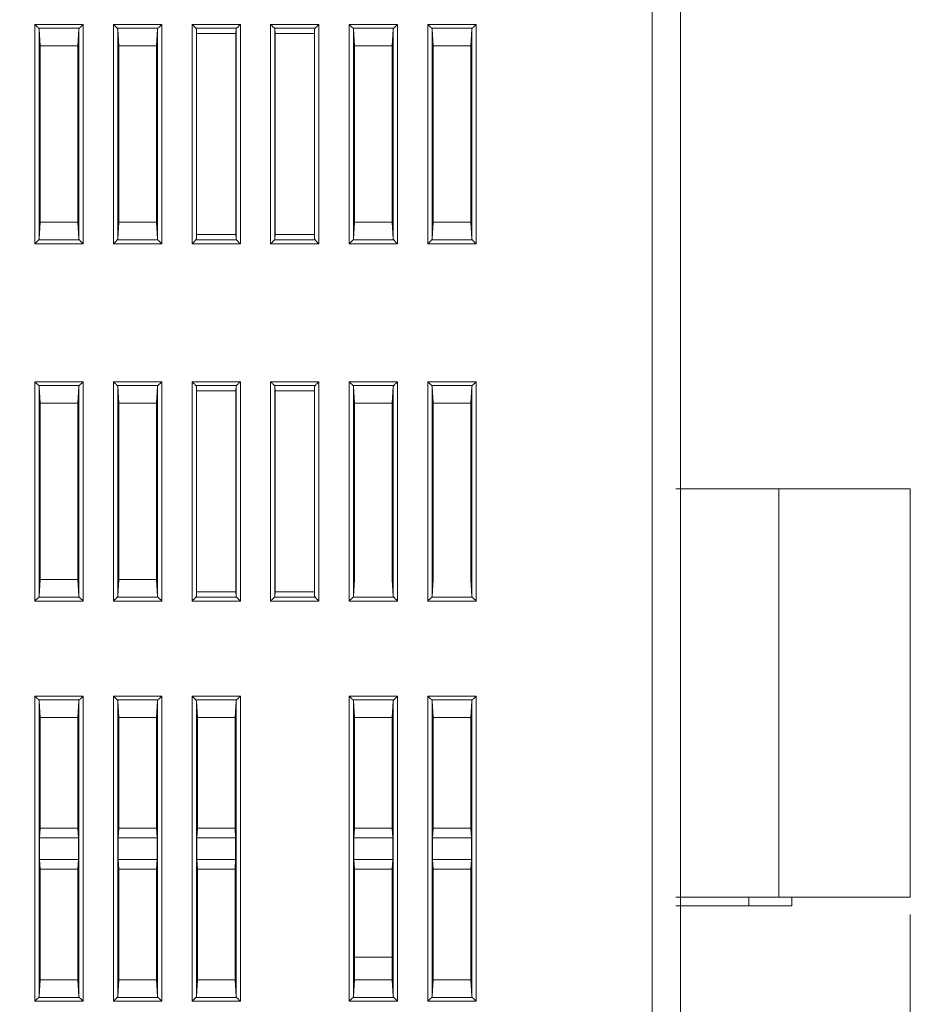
# Model space of a CAD drawing. Header units: millimetres. Extents: x 0 to 420, y 0 to 297.
# Tile 12 of 23: x 210 to 272, y 101 to 170. Entities that reach past the tile are written whole.
import ezdxf

# ---------------------------------------------------------------- set-up
doc = ezdxf.new("R2010")
doc.units = ezdxf.units.MM
doc.layers.get('0').update_dxf_attribs({"linetype": 'CONTINUOUS', "lineweight": 13})
doc.layers.get('Defpoints').update_dxf_attribs({"linetype": 'CONTINUOUS', "lineweight": 13})
doc.layers.add('Line', color=3, linetype='CONTINUOUS', lineweight=25)
doc.styles.get("Standard").update_dxf_attribs({"font": 'romans.shx'})
doc.dimstyles.new('yutana', dxfattribs={"dimtxt": 3.5, "dimasz": 3, "dimexe": 1, "dimexo": 0.6, "dimgap": 1.5, "dimtad": 1, "dimdec": 1, "dimzin": 0, "dimdsep": 46, "dimtxsty": 'Standard', "dimcen": 0, "dimadec": 0, "dimazin": 0, "dimtp": 0.01, "dimtm": 0.01, "dimtfac": 1, "dimtdec": 1, "dimtmove": 0, "dimatfit": 3, "dimfxl": 1, "dimtolj": 1, "dimtzin": 0, "dimlwd": 0, "dimlwe": 0, "dimarcsym": 0})

# ---------------------------------------------------------------- blocks, each defined once
blk = doc.blocks.new('*D9')
at = {"layer": 'Defpoints', "color": 0, "linetype": 'Continuous', "ltscale": 5}
for p in [(272.488, 108.454), (153.188, 101.497), (272.488, 68.194)]:
    blk.add_point(p, dxfattribs=at)
at = {"layer": 'Line', "color": 0, "linetype": 'Continuous', "lineweight": 0, "ltscale": 5}
for p, q in [((272.488, 107.254), (272.488, 66.194)), ((153.188, 100.297), (153.188, 66.194)), ((159.188, 68.194), (266.488, 68.194))]:
    blk.add_line(p, q, dxfattribs=at)
at = {"layer": 'Line', "color": 0, "linetype": 'Continuous', "ltscale": 5}
for points in [[(159.188, 69.194), (159.188, 67.194), (153.188, 68.194)], [(266.488, 69.194), (266.488, 67.194), (272.488, 68.194)]]:
    blk.add_solid(points, dxfattribs=at)
at = {"layer": 'Line', "color": 0, "linetype": 'Continuous', "lineweight": 0, "ltscale": 5, "insert": (212.838, 73.694), "char_height": 5, "attachment_point": 5}
blk.add_mtext('\\A1;119.3', dxfattribs=at)

msp = doc.modelspace()

# ---------------------------------------------------------------- linework, layer by layer
for p, q in [((272.488, 137.029), (256.088, 137.029)), ((263.288, 108.454), (263.288, 137.029)), ((272.488, 108.454), (272.488, 137.029)), ((272.488, 108.454), (256.088, 108.454)), ((261.188, 108.454), (261.188, 107.854)), ((264.188, 108.454), (264.188, 107.854)), ((256.088, 107.854), (264.188, 107.854))]:
    msp.add_line(p, q)
at = {"layer": 'Line', "color": 7, "linetype": 'Continuous', "lineweight": 0}
for p, q in [((256.418, 92.591), (256.418, 206.105)), ((254.418, 93.976), (254.418, 204.726)), ((211.229, 154.181), (211.229, 169.527)), ((211.229, 169.527), (214.608, 169.527)), ((214.608, 169.527), (214.608, 154.181)), ((216.729, 154.181), (216.729, 169.527)), ((216.729, 169.527), (220.108, 169.527)), ((220.108, 169.527), (220.108, 154.181)), ((222.229, 154.181), (222.229, 169.527)), ((222.229, 169.527), (225.608, 169.527)), ((225.608, 169.527), (225.608, 154.181)), ((227.729, 154.181), (227.729, 169.527)), ((227.729, 169.527), (231.108, 169.527)), ((231.108, 169.527), (231.108, 154.181)), ((233.229, 154.181), (233.229, 169.527)), ((233.229, 169.527), (236.608, 169.527)), ((236.608, 169.527), (236.608, 154.181)), ((238.729, 154.181), (238.729, 169.527)), ((238.729, 169.527), (242.108, 169.527)), ((242.108, 169.527), (242.108, 154.181)), ((211.489, 169.268), (214.348, 169.268)), ((211.529, 169.187), (211.599, 168.026)), ((211.529, 154.521), (211.529, 169.187)), ((214.308, 169.187), (214.238, 168.026)), ((214.308, 169.187), (214.308, 154.521)), ((216.989, 169.268), (219.848, 169.268)), ((217.029, 169.187), (217.099, 168.026)), ((217.029, 154.521), (217.029, 169.187)), ((219.808, 169.187), (219.738, 168.026)), ((219.808, 169.187), (219.808, 154.521)), ((222.489, 169.268), (225.348, 169.268)), ((222.529, 169.187), (222.546, 168.892)), ((222.529, 154.521), (222.529, 169.187)), ((222.546, 154.816), (222.546, 168.892)), ((222.546, 168.892), (225.29, 168.892)), ((225.308, 169.187), (225.29, 168.892)), ((225.29, 168.892), (225.29, 154.816)), ((225.308, 169.187), (225.308, 154.521)), ((227.989, 169.268), (230.848, 169.268)), ((228.029, 169.187), (228.046, 168.892)), ((228.029, 154.521), (228.029, 169.187)), ((228.046, 154.816), (228.046, 168.892)), ((230.79, 168.892), (228.046, 168.892)), ((230.808, 169.187), (230.79, 168.892)), ((230.79, 168.892), (230.79, 154.816)), ((230.808, 169.187), (230.808, 154.521)), ((233.489, 169.268), (236.348, 169.268)), ((233.529, 169.187), (233.599, 168.026)), ((233.529, 154.521), (233.529, 169.187)), ((236.308, 169.187), (236.238, 168.026)), ((236.308, 169.187), (236.308, 154.521)), ((238.989, 169.268), (241.848, 169.268)), ((239.029, 169.187), (239.099, 168.026)), ((239.029, 154.521), (239.029, 169.187)), ((241.808, 169.187), (241.738, 168.026)), ((241.808, 169.187), (241.808, 154.521)), ((211.599, 168.026), (211.599, 155.682)), ((214.238, 168.026), (211.599, 168.026)), ((214.238, 155.682), (214.238, 168.026)), ((217.099, 168.026), (217.099, 155.682)), ((219.738, 168.026), (217.099, 168.026)), ((219.738, 155.682), (219.738, 168.026)), ((233.599, 168.026), (233.599, 155.682)), ((236.238, 168.026), (233.599, 168.026)), ((236.238, 155.682), (236.238, 168.026)), ((239.099, 168.026), (239.099, 155.682)), ((241.738, 168.026), (239.099, 168.026)), ((241.738, 155.682), (241.738, 168.026)), ((211.529, 154.521), (211.599, 155.682)), ((211.599, 155.682), (214.238, 155.682)), ((214.308, 154.521), (214.238, 155.682)), ((217.029, 154.521), (217.099, 155.682)), ((217.099, 155.682), (219.738, 155.682)), ((219.808, 154.521), (219.738, 155.682)), ((233.529, 154.521), (233.599, 155.682)), ((233.599, 155.682), (236.238, 155.682)), ((236.308, 154.521), (236.238, 155.682)), ((239.029, 154.521), (239.099, 155.682)), ((239.099, 155.682), (241.738, 155.682)), ((241.808, 154.521), (241.738, 155.682)), ((214.348, 154.441), (211.489, 154.441)), ((219.848, 154.441), (216.989, 154.441)), ((225.348, 154.441), (222.489, 154.441)), ((222.529, 154.521), (222.546, 154.816)), ((222.546, 154.816), (225.29, 154.816)), ((225.308, 154.521), (225.29, 154.816)), ((230.848, 154.441), (227.989, 154.441)), ((228.029, 154.521), (228.046, 154.816)), ((230.79, 154.816), (228.046, 154.816)), ((230.808, 154.521), (230.79, 154.816)), ((236.348, 154.441), (233.489, 154.441)), ((241.848, 154.441), (238.989, 154.441)), ((214.608, 154.181), (211.229, 154.181)), ((220.108, 154.181), (216.729, 154.181)), ((225.608, 154.181), (222.229, 154.181)), ((231.108, 154.181), (227.729, 154.181)), ((236.608, 154.181), (233.229, 154.181)), ((242.108, 154.181), (238.729, 154.181)), ((211.229, 144.527), (214.608, 144.527)), ((211.229, 129.181), (211.229, 144.527)), ((211.489, 144.268), (214.348, 144.268)), ((211.529, 144.187), (211.599, 143.026)), ((211.529, 129.521), (211.529, 144.187)), ((214.308, 144.187), (214.238, 143.026)), ((214.308, 144.187), (214.308, 129.521)), ((214.608, 144.527), (214.608, 129.181)), ((216.729, 129.181), (216.729, 144.527)), ((216.729, 144.527), (220.108, 144.527)), ((216.989, 144.268), (219.848, 144.268)), ((217.029, 144.187), (217.099, 143.026)), ((217.029, 129.521), (217.029, 144.187)), ((219.808, 144.187), (219.738, 143.026)), ((219.808, 144.187), (219.808, 129.521)), ((220.108, 144.527), (220.108, 129.181)), ((222.229, 129.181), (222.229, 144.527)), ((222.229, 144.527), (225.608, 144.527)), ((222.489, 144.268), (225.348, 144.268)), ((222.529, 144.187), (222.546, 143.892)), ((222.529, 129.521), (222.529, 144.187)), ((225.308, 144.187), (225.29, 143.892)), ((225.308, 144.187), (225.308, 129.521)), ((225.608, 144.527), (225.608, 129.181)), ((227.729, 129.181), (227.729, 144.527)), ((227.729, 144.527), (231.108, 144.527)), ((227.989, 144.268), (230.848, 144.268)), ((228.029, 144.187), (228.046, 143.892)), ((228.029, 129.521), (228.029, 144.187)), ((230.808, 144.187), (230.79, 143.892)), ((230.808, 144.187), (230.808, 129.521)), ((231.108, 144.527), (231.108, 129.181)), ((233.229, 129.181), (233.229, 144.527)), ((233.229, 144.527), (236.608, 144.527)), ((233.489, 144.268), (236.348, 144.268)), ((233.529, 144.187), (233.599, 143.026)), ((233.529, 129.521), (233.529, 144.187)), ((236.308, 144.187), (236.238, 143.026)), ((236.308, 144.187), (236.308, 129.521)), ((236.608, 144.527), (236.608, 129.181)), ((238.729, 129.181), (238.729, 144.527)), ((238.729, 144.527), (242.108, 144.527)), ((238.989, 144.268), (241.848, 144.268)), ((239.029, 144.187), (239.099, 143.026)), ((239.029, 129.521), (239.029, 144.187)), ((241.808, 144.187), (241.738, 143.026)), ((241.808, 144.187), (241.808, 129.521)), ((242.108, 144.527), (242.108, 129.181)), ((222.546, 143.892), (222.546, 129.816)), ((222.546, 143.892), (225.29, 143.892)), ((225.29, 129.816), (225.29, 143.892)), ((228.046, 143.892), (228.046, 129.816)), ((230.79, 143.892), (228.046, 143.892)), ((230.79, 129.816), (230.79, 143.892)), ((214.238, 143.026), (211.599, 143.026)), ((211.599, 143.026), (211.599, 130.682)), ((214.238, 130.682), (214.238, 143.026)), ((219.738, 143.026), (217.099, 143.026)), ((217.099, 143.026), (217.099, 130.682)), ((219.738, 130.682), (219.738, 143.026)), ((233.599, 143.026), (233.599, 130.682)), ((236.238, 143.026), (233.599, 143.026)), ((236.238, 130.682), (236.238, 143.026)), ((239.099, 143.026), (239.099, 130.682)), ((241.738, 143.026), (239.099, 143.026)), ((241.738, 130.682), (241.738, 143.026)), ((211.529, 129.521), (211.599, 130.682)), ((211.599, 130.682), (214.238, 130.682)), ((214.308, 129.521), (214.238, 130.682)), ((217.029, 129.521), (217.099, 130.682)), ((217.099, 130.682), (219.738, 130.682)), ((219.808, 129.521), (219.738, 130.682)), ((233.529, 129.521), (233.599, 130.682)), ((236.308, 129.521), (236.238, 130.682)), ((239.029, 129.521), (239.099, 130.682)), ((241.808, 129.521), (241.738, 130.682)), ((222.529, 129.521), (222.546, 129.816)), ((222.546, 129.816), (225.29, 129.816)), ((225.308, 129.521), (225.29, 129.816)), ((228.029, 129.521), (228.046, 129.816)), ((230.79, 129.816), (228.046, 129.816)), ((230.808, 129.521), (230.79, 129.816)), ((214.608, 129.181), (211.229, 129.181)), ((214.348, 129.441), (211.489, 129.441)), ((220.108, 129.181), (216.729, 129.181)), ((219.848, 129.441), (216.989, 129.441)), ((225.608, 129.181), (222.229, 129.181)), ((225.348, 129.441), (222.489, 129.441)), ((231.108, 129.181), (227.729, 129.181)), ((230.848, 129.441), (227.989, 129.441)), ((236.608, 129.181), (233.229, 129.181)), ((236.348, 129.441), (233.489, 129.441)), ((242.108, 129.181), (238.729, 129.181)), ((241.848, 129.441), (238.989, 129.441)), ((211.229, 122.527), (214.608, 122.527)), ((211.229, 101.181), (211.229, 122.527)), ((211.489, 122.268), (214.348, 122.268)), ((211.529, 122.187), (211.599, 121.026)), ((211.529, 101.521), (211.529, 122.187)), ((214.308, 122.187), (214.238, 121.026)), ((214.308, 122.187), (214.308, 101.521)), ((214.608, 122.527), (214.608, 101.181)), ((216.729, 122.527), (220.108, 122.527)), ((216.729, 101.181), (216.729, 122.527)), ((216.989, 122.268), (219.848, 122.268)), ((217.029, 122.187), (217.099, 121.026)), ((217.029, 101.521), (217.029, 122.187)), ((219.808, 122.187), (219.738, 121.026)), ((219.808, 122.187), (219.808, 101.521)), ((220.108, 122.527), (220.108, 101.181)), ((222.229, 122.527), (225.608, 122.527)), ((222.229, 101.181), (222.229, 122.527)), ((222.489, 122.268), (225.348, 122.268)), ((222.529, 122.187), (222.599, 121.026)), ((222.529, 101.521), (222.529, 122.187)), ((225.308, 122.187), (225.238, 121.026)), ((225.308, 122.187), (225.308, 101.521)), ((225.608, 122.527), (225.608, 101.181)), ((233.229, 122.527), (236.608, 122.527)), ((233.229, 101.181), (233.229, 122.527)), ((233.489, 122.268), (236.348, 122.268)), ((233.529, 122.187), (233.599, 121.026)), ((233.529, 101.521), (233.529, 122.187)), ((236.308, 122.187), (236.238, 121.026)), ((236.308, 122.187), (236.308, 101.521)), ((236.608, 122.527), (236.608, 101.181)), ((238.729, 101.181), (238.729, 122.527)), ((238.729, 122.527), (242.108, 122.527)), ((238.989, 122.268), (241.848, 122.268)), ((239.029, 101.521), (239.029, 122.187)), ((239.029, 122.187), (239.099, 121.026)), ((241.808, 122.187), (241.738, 121.026)), ((241.808, 122.187), (241.808, 101.521)), ((242.108, 122.527), (242.108, 101.181)), ((214.238, 121.026), (211.599, 121.026)), ((211.599, 113.297), (211.599, 121.026)), ((214.238, 113.297), (214.238, 121.026)), ((219.738, 121.026), (217.099, 121.026)), ((217.099, 113.297), (217.099, 121.026)), ((219.738, 113.297), (219.738, 121.026)), ((225.238, 121.026), (222.599, 121.026)), ((222.599, 113.297), (222.599, 121.026)), ((225.238, 113.297), (225.238, 121.026)), ((236.238, 121.026), (233.599, 121.026)), ((233.599, 113.297), (233.599, 121.026)), ((236.238, 113.297), (236.238, 121.026)), ((241.738, 121.026), (239.099, 121.026)), ((239.099, 113.297), (239.099, 121.026)), ((241.738, 113.297), (241.738, 121.026)), ((211.557, 112.604), (211.599, 113.297)), ((211.599, 113.297), (214.238, 113.297)), ((214.28, 112.604), (214.238, 113.297)), ((217.057, 112.604), (217.099, 113.297)), ((217.099, 113.297), (219.738, 113.297)), ((219.78, 112.604), (219.738, 113.297)), ((222.557, 112.604), (222.599, 113.297)), ((222.599, 113.297), (225.238, 113.297)), ((225.28, 112.604), (225.238, 113.297)), ((233.557, 112.604), (233.599, 113.297)), ((233.599, 113.297), (236.238, 113.297)), ((236.28, 112.604), (236.238, 113.297)), ((239.057, 112.604), (239.099, 113.297)), ((239.099, 113.297), (241.738, 113.297)), ((241.78, 112.604), (241.738, 113.297)), ((214.28, 112.604), (211.557, 112.604)), ((211.557, 111.104), (211.557, 112.604)), ((214.28, 111.104), (214.28, 112.604)), ((219.78, 112.604), (217.057, 112.604)), ((217.057, 111.104), (217.057, 112.604)), ((219.78, 111.104), (219.78, 112.604)), ((225.28, 112.604), (222.557, 112.604)), ((222.557, 111.104), (222.557, 112.604)), ((225.28, 111.104), (225.28, 112.604)), ((236.28, 112.604), (233.557, 112.604)), ((233.557, 111.104), (233.557, 112.604)), ((236.28, 111.104), (236.28, 112.604)), ((241.78, 112.604), (239.057, 112.604)), ((239.057, 111.104), (239.057, 112.604)), ((241.78, 111.104), (241.78, 112.604)), ((214.28, 111.104), (211.557, 111.104)), ((211.557, 111.104), (211.599, 110.411)), ((214.28, 111.104), (214.238, 110.411)), ((219.78, 111.104), (217.057, 111.104)), ((217.057, 111.104), (217.099, 110.411)), ((219.78, 111.104), (219.738, 110.411)), ((225.28, 111.104), (222.557, 111.104)), ((222.557, 111.104), (222.599, 110.411)), ((225.28, 111.104), (225.238, 110.411)), ((236.28, 111.104), (233.557, 111.104)), ((233.557, 111.104), (233.599, 110.411)), ((236.28, 111.104), (236.238, 110.411)), ((241.78, 111.104), (239.057, 111.104)), ((239.057, 111.104), (239.099, 110.411)), ((241.78, 111.104), (241.738, 110.411)), ((214.238, 110.411), (211.599, 110.411)), ((211.599, 102.682), (211.599, 110.411)), ((214.238, 102.682), (214.238, 110.411)), ((219.738, 110.411), (217.099, 110.411)), ((217.099, 102.682), (217.099, 110.411)), ((219.738, 102.682), (219.738, 110.411)), ((225.238, 110.411), (222.599, 110.411)), ((222.599, 102.682), (222.599, 110.411)), ((225.238, 102.682), (225.238, 110.411)), ((236.238, 110.411), (233.599, 110.411)), ((233.599, 102.682), (233.599, 110.411)), ((236.238, 102.682), (236.238, 110.411)), ((241.738, 110.411), (239.099, 110.411)), ((239.099, 102.682), (239.099, 110.411)), ((241.738, 102.682), (241.738, 110.411)), ((233.599, 104.254), (236.238, 104.254)), ((211.529, 101.521), (211.599, 102.682)), ((211.599, 102.682), (214.238, 102.682)), ((214.308, 101.521), (214.238, 102.682)), ((217.029, 101.521), (217.099, 102.682)), ((217.099, 102.682), (219.738, 102.682)), ((219.808, 101.521), (219.738, 102.682)), ((222.529, 101.521), (222.599, 102.682)), ((222.599, 102.682), (225.238, 102.682)), ((225.308, 101.521), (225.238, 102.682)), ((233.529, 101.521), (233.599, 102.682)), ((233.599, 102.682), (236.238, 102.682)), ((236.308, 101.521), (236.238, 102.682)), ((239.029, 101.521), (239.099, 102.682)), ((239.099, 102.682), (241.738, 102.682)), ((241.808, 101.521), (241.738, 102.682)), ((214.348, 101.441), (211.489, 101.441)), ((219.848, 101.441), (216.989, 101.441)), ((225.348, 101.441), (222.489, 101.441)), ((236.348, 101.441), (233.489, 101.441)), ((241.848, 101.441), (238.989, 101.441)), ((214.608, 101.181), (211.229, 101.181)), ((220.108, 101.181), (216.729, 101.181)), ((225.608, 101.181), (222.229, 101.181)), ((236.608, 101.181), (233.229, 101.181)), ((242.108, 101.181), (238.729, 101.181))]:
    msp.add_line(p, q, dxfattribs=at)
for points, knots in [([(211.489, 169.268), (211.464, 169.292), (211.409, 169.347), (211.322, 169.434), (211.261, 169.496), (211.229, 169.527)], [0, 0, 0, 0, 0.1055032, 0.2325408, 0.3674235, 0.3674235, 0.3674235, 0.3674235]), ([(214.348, 169.268), (214.373, 169.292), (214.428, 169.347), (214.515, 169.434), (214.576, 169.496), (214.608, 169.527)], [0, 0, 0, 0, 0.1055032, 0.2325408, 0.3674235, 0.3674235, 0.3674235, 0.3674235]), ([(216.989, 169.268), (216.964, 169.292), (216.909, 169.347), (216.822, 169.434), (216.761, 169.496), (216.729, 169.527)], [0, 0, 0, 0, 0.1055032, 0.2325408, 0.3674235, 0.3674235, 0.3674235, 0.3674235]), ([(219.848, 169.268), (219.873, 169.292), (219.928, 169.347), (220.015, 169.434), (220.076, 169.496), (220.108, 169.527)], [0, 0, 0, 0, 0.1055032, 0.2325408, 0.3674235, 0.3674235, 0.3674235, 0.3674235]), ([(222.489, 169.268), (222.464, 169.292), (222.409, 169.347), (222.322, 169.434), (222.261, 169.496), (222.229, 169.527)], [0, 0, 0, 0, 0.1055032, 0.2325408, 0.3674235, 0.3674235, 0.3674235, 0.3674235]), ([(225.348, 169.268), (225.373, 169.292), (225.428, 169.347), (225.515, 169.434), (225.576, 169.496), (225.608, 169.527)], [0, 0, 0, 0, 0.1055032, 0.2325408, 0.3674235, 0.3674235, 0.3674235, 0.3674235]), ([(227.989, 169.268), (227.964, 169.292), (227.909, 169.347), (227.822, 169.434), (227.761, 169.496), (227.729, 169.527)], [0, 0, 0, 0, 0.1055032, 0.2325408, 0.3674235, 0.3674235, 0.3674235, 0.3674235]), ([(230.848, 169.268), (230.873, 169.292), (230.928, 169.347), (231.015, 169.434), (231.076, 169.496), (231.108, 169.527)], [0, 0, 0, 0, 0.1055032, 0.2325408, 0.3674235, 0.3674235, 0.3674235, 0.3674235]), ([(233.489, 169.268), (233.464, 169.292), (233.409, 169.347), (233.322, 169.434), (233.261, 169.496), (233.229, 169.527)], [0, 0, 0, 0, 0.1055032, 0.2325408, 0.3674235, 0.3674235, 0.3674235, 0.3674235]), ([(236.348, 169.268), (236.373, 169.292), (236.428, 169.347), (236.515, 169.434), (236.576, 169.496), (236.608, 169.527)], [0, 0, 0, 0, 0.1055032, 0.2325408, 0.3674235, 0.3674235, 0.3674235, 0.3674235]), ([(238.989, 169.268), (238.964, 169.292), (238.909, 169.347), (238.822, 169.434), (238.761, 169.496), (238.729, 169.527)], [0, 0, 0, 0, 0.1055032, 0.2325408, 0.3674235, 0.3674235, 0.3674235, 0.3674235]), ([(241.848, 169.268), (241.873, 169.292), (241.928, 169.347), (242.015, 169.434), (242.076, 169.496), (242.108, 169.527)], [0, 0, 0, 0, 0.1055032, 0.2325408, 0.3674235, 0.3674235, 0.3674235, 0.3674235]), ([(211.489, 169.268), (211.496, 169.26), (211.51, 169.244), (211.524, 169.216), (211.528, 169.197), (211.529, 169.187)], [0, 0, 0, 0, 0.03248284, 0.06283282, 0.09175065, 0.09175065, 0.09175065, 0.09175065]), ([(214.308, 169.187), (214.309, 169.197), (214.313, 169.216), (214.327, 169.244), (214.341, 169.26), (214.348, 169.268)], [0, 0, 0, 0, 0.02891783, 0.05926781, 0.09175065, 0.09175065, 0.09175065, 0.09175065]), ([(216.989, 169.268), (216.996, 169.26), (217.01, 169.244), (217.024, 169.216), (217.028, 169.197), (217.029, 169.187)], [0, 0, 0, 0, 0.03248284, 0.06283282, 0.09175065, 0.09175065, 0.09175065, 0.09175065]), ([(219.808, 169.187), (219.809, 169.197), (219.813, 169.216), (219.827, 169.244), (219.841, 169.26), (219.848, 169.268)], [0, 0, 0, 0, 0.02891783, 0.05926781, 0.09175065, 0.09175065, 0.09175065, 0.09175065]), ([(222.489, 169.268), (222.496, 169.26), (222.51, 169.244), (222.524, 169.216), (222.528, 169.197), (222.529, 169.187)], [0, 0, 0, 0, 0.03248284, 0.06283282, 0.09175065, 0.09175065, 0.09175065, 0.09175065]), ([(225.308, 169.187), (225.309, 169.197), (225.313, 169.216), (225.327, 169.244), (225.341, 169.26), (225.348, 169.268)], [0, 0, 0, 0, 0.02891783, 0.05926781, 0.09175065, 0.09175065, 0.09175065, 0.09175065]), ([(227.989, 169.268), (227.996, 169.26), (228.01, 169.244), (228.024, 169.216), (228.028, 169.197), (228.029, 169.187)], [0, 0, 0, 0, 0.03248284, 0.06283282, 0.09175065, 0.09175065, 0.09175065, 0.09175065]), ([(230.808, 169.187), (230.809, 169.197), (230.813, 169.216), (230.827, 169.244), (230.841, 169.26), (230.848, 169.268)], [0, 0, 0, 0, 0.02891783, 0.05926781, 0.09175065, 0.09175065, 0.09175065, 0.09175065]), ([(233.489, 169.268), (233.496, 169.26), (233.51, 169.244), (233.524, 169.216), (233.528, 169.197), (233.529, 169.187)], [0, 0, 0, 0, 0.03248284, 0.06283282, 0.09175065, 0.09175065, 0.09175065, 0.09175065]), ([(236.308, 169.187), (236.309, 169.197), (236.313, 169.216), (236.327, 169.244), (236.341, 169.26), (236.348, 169.268)], [0, 0, 0, 0, 0.02891783, 0.05926781, 0.09175065, 0.09175065, 0.09175065, 0.09175065]), ([(238.989, 169.268), (238.996, 169.26), (239.01, 169.244), (239.024, 169.216), (239.028, 169.197), (239.029, 169.187)], [0, 0, 0, 0, 0.03248284, 0.06283282, 0.09175065, 0.09175065, 0.09175065, 0.09175065]), ([(241.808, 169.187), (241.809, 169.197), (241.813, 169.216), (241.827, 169.244), (241.841, 169.26), (241.848, 169.268)], [0, 0, 0, 0, 0.02891783, 0.05926781, 0.09175065, 0.09175065, 0.09175065, 0.09175065]), ([(211.489, 154.441), (211.464, 154.416), (211.409, 154.361), (211.322, 154.275), (211.261, 154.213), (211.229, 154.181)], [0, 0, 0, 0, 0.1055032, 0.2325408, 0.3674235, 0.3674235, 0.3674235, 0.3674235]), ([(211.529, 154.521), (211.528, 154.512), (211.524, 154.492), (211.51, 154.465), (211.496, 154.448), (211.489, 154.441)], [0, 0, 0, 0, 0.02891783, 0.05926781, 0.09175065, 0.09175065, 0.09175065, 0.09175065]), ([(214.348, 154.441), (214.341, 154.448), (214.327, 154.465), (214.313, 154.492), (214.309, 154.512), (214.308, 154.521)], [0, 0, 0, 0, 0.03248284, 0.06283282, 0.09175065, 0.09175065, 0.09175065, 0.09175065]), ([(214.348, 154.441), (214.373, 154.416), (214.428, 154.361), (214.515, 154.275), (214.576, 154.213), (214.608, 154.181)], [0, 0, 0, 0, 0.1055032, 0.2325408, 0.3674235, 0.3674235, 0.3674235, 0.3674235]), ([(216.989, 154.441), (216.964, 154.416), (216.909, 154.361), (216.822, 154.275), (216.761, 154.213), (216.729, 154.181)], [0, 0, 0, 0, 0.1055032, 0.2325408, 0.3674235, 0.3674235, 0.3674235, 0.3674235]), ([(217.029, 154.521), (217.028, 154.512), (217.024, 154.492), (217.01, 154.465), (216.996, 154.448), (216.989, 154.441)], [0, 0, 0, 0, 0.02891783, 0.05926781, 0.09175065, 0.09175065, 0.09175065, 0.09175065]), ([(219.848, 154.441), (219.841, 154.448), (219.827, 154.465), (219.813, 154.492), (219.809, 154.512), (219.808, 154.521)], [0, 0, 0, 0, 0.03248284, 0.06283282, 0.09175065, 0.09175065, 0.09175065, 0.09175065]), ([(219.848, 154.441), (219.873, 154.416), (219.928, 154.361), (220.015, 154.275), (220.076, 154.213), (220.108, 154.181)], [0, 0, 0, 0, 0.1055032, 0.2325408, 0.3674235, 0.3674235, 0.3674235, 0.3674235]), ([(222.489, 154.441), (222.464, 154.416), (222.409, 154.361), (222.322, 154.275), (222.261, 154.213), (222.229, 154.181)], [0, 0, 0, 0, 0.1055032, 0.2325408, 0.3674235, 0.3674235, 0.3674235, 0.3674235]), ([(222.529, 154.521), (222.528, 154.512), (222.524, 154.492), (222.51, 154.465), (222.496, 154.448), (222.489, 154.441)], [0, 0, 0, 0, 0.02891783, 0.05926781, 0.09175065, 0.09175065, 0.09175065, 0.09175065]), ([(225.348, 154.441), (225.341, 154.448), (225.327, 154.465), (225.313, 154.492), (225.309, 154.512), (225.308, 154.521)], [0, 0, 0, 0, 0.03248284, 0.06283282, 0.09175065, 0.09175065, 0.09175065, 0.09175065]), ([(225.348, 154.441), (225.373, 154.416), (225.428, 154.361), (225.515, 154.275), (225.576, 154.213), (225.608, 154.181)], [0, 0, 0, 0, 0.1055032, 0.2325408, 0.3674235, 0.3674235, 0.3674235, 0.3674235]), ([(227.989, 154.441), (227.964, 154.416), (227.909, 154.361), (227.822, 154.275), (227.761, 154.213), (227.729, 154.181)], [0, 0, 0, 0, 0.1055032, 0.2325408, 0.3674235, 0.3674235, 0.3674235, 0.3674235]), ([(228.029, 154.521), (228.028, 154.512), (228.024, 154.492), (228.01, 154.465), (227.996, 154.448), (227.989, 154.441)], [0, 0, 0, 0, 0.02891783, 0.05926781, 0.09175065, 0.09175065, 0.09175065, 0.09175065]), ([(230.848, 154.441), (230.841, 154.448), (230.827, 154.465), (230.813, 154.492), (230.809, 154.512), (230.808, 154.521)], [0, 0, 0, 0, 0.03248284, 0.06283282, 0.09175065, 0.09175065, 0.09175065, 0.09175065]), ([(230.848, 154.441), (230.873, 154.416), (230.928, 154.361), (231.015, 154.275), (231.076, 154.213), (231.108, 154.181)], [0, 0, 0, 0, 0.1055032, 0.2325408, 0.3674235, 0.3674235, 0.3674235, 0.3674235]), ([(233.489, 154.441), (233.464, 154.416), (233.409, 154.361), (233.322, 154.275), (233.261, 154.213), (233.229, 154.181)], [0, 0, 0, 0, 0.1055032, 0.2325408, 0.3674235, 0.3674235, 0.3674235, 0.3674235]), ([(233.529, 154.521), (233.528, 154.512), (233.524, 154.492), (233.51, 154.465), (233.496, 154.448), (233.489, 154.441)], [0, 0, 0, 0, 0.02891783, 0.05926781, 0.09175065, 0.09175065, 0.09175065, 0.09175065]), ([(236.348, 154.441), (236.341, 154.448), (236.327, 154.465), (236.313, 154.492), (236.309, 154.512), (236.308, 154.521)], [0, 0, 0, 0, 0.03248284, 0.06283282, 0.09175065, 0.09175065, 0.09175065, 0.09175065]), ([(236.348, 154.441), (236.373, 154.416), (236.428, 154.361), (236.515, 154.275), (236.576, 154.213), (236.608, 154.181)], [0, 0, 0, 0, 0.1055032, 0.2325408, 0.3674235, 0.3674235, 0.3674235, 0.3674235]), ([(238.989, 154.441), (238.964, 154.416), (238.909, 154.361), (238.822, 154.275), (238.761, 154.213), (238.729, 154.181)], [0, 0, 0, 0, 0.1055032, 0.2325408, 0.3674235, 0.3674235, 0.3674235, 0.3674235]), ([(239.029, 154.521), (239.028, 154.512), (239.024, 154.492), (239.01, 154.465), (238.996, 154.448), (238.989, 154.441)], [0, 0, 0, 0, 0.02891783, 0.05926781, 0.09175065, 0.09175065, 0.09175065, 0.09175065]), ([(241.848, 154.441), (241.841, 154.448), (241.827, 154.465), (241.813, 154.492), (241.809, 154.512), (241.808, 154.521)], [0, 0, 0, 0, 0.03248284, 0.06283282, 0.09175065, 0.09175065, 0.09175065, 0.09175065]), ([(241.848, 154.441), (241.873, 154.416), (241.928, 154.361), (242.015, 154.275), (242.076, 154.213), (242.108, 154.181)], [0, 0, 0, 0, 0.1055032, 0.2325408, 0.3674235, 0.3674235, 0.3674235, 0.3674235]), ([(211.489, 144.268), (211.464, 144.292), (211.409, 144.347), (211.322, 144.434), (211.261, 144.496), (211.229, 144.527)], [0, 0, 0, 0, 0.1055032, 0.2325408, 0.3674235, 0.3674235, 0.3674235, 0.3674235]), ([(211.489, 144.268), (211.496, 144.26), (211.51, 144.244), (211.524, 144.216), (211.528, 144.197), (211.529, 144.187)], [0, 0, 0, 0, 0.03248284, 0.06283282, 0.09175065, 0.09175065, 0.09175065, 0.09175065]), ([(214.308, 144.187), (214.309, 144.197), (214.313, 144.216), (214.327, 144.244), (214.341, 144.26), (214.348, 144.268)], [0, 0, 0, 0, 0.02891783, 0.05926781, 0.09175065, 0.09175065, 0.09175065, 0.09175065]), ([(214.348, 144.268), (214.373, 144.292), (214.428, 144.347), (214.515, 144.434), (214.576, 144.496), (214.608, 144.527)], [0, 0, 0, 0, 0.1055032, 0.2325408, 0.3674235, 0.3674235, 0.3674235, 0.3674235]), ([(216.989, 144.268), (216.964, 144.292), (216.909, 144.347), (216.822, 144.434), (216.761, 144.496), (216.729, 144.527)], [0, 0, 0, 0, 0.1055032, 0.2325408, 0.3674235, 0.3674235, 0.3674235, 0.3674235]), ([(216.989, 144.268), (216.996, 144.26), (217.01, 144.244), (217.024, 144.216), (217.028, 144.197), (217.029, 144.187)], [0, 0, 0, 0, 0.03248284, 0.06283282, 0.09175065, 0.09175065, 0.09175065, 0.09175065]), ([(219.808, 144.187), (219.809, 144.197), (219.813, 144.216), (219.827, 144.244), (219.841, 144.26), (219.848, 144.268)], [0, 0, 0, 0, 0.02891783, 0.05926781, 0.09175065, 0.09175065, 0.09175065, 0.09175065]), ([(219.848, 144.268), (219.873, 144.292), (219.928, 144.347), (220.015, 144.434), (220.076, 144.496), (220.108, 144.527)], [0, 0, 0, 0, 0.1055032, 0.2325408, 0.3674235, 0.3674235, 0.3674235, 0.3674235]), ([(222.489, 144.268), (222.464, 144.292), (222.409, 144.347), (222.322, 144.434), (222.261, 144.496), (222.229, 144.527)], [0, 0, 0, 0, 0.1055032, 0.2325408, 0.3674235, 0.3674235, 0.3674235, 0.3674235]), ([(222.489, 144.268), (222.496, 144.26), (222.51, 144.244), (222.524, 144.216), (222.528, 144.197), (222.529, 144.187)], [0, 0, 0, 0, 0.03248284, 0.06283282, 0.09175065, 0.09175065, 0.09175065, 0.09175065]), ([(225.308, 144.187), (225.309, 144.197), (225.313, 144.216), (225.327, 144.244), (225.341, 144.26), (225.348, 144.268)], [0, 0, 0, 0, 0.02891783, 0.05926781, 0.09175065, 0.09175065, 0.09175065, 0.09175065]), ([(225.348, 144.268), (225.373, 144.292), (225.428, 144.347), (225.515, 144.434), (225.576, 144.496), (225.608, 144.527)], [0, 0, 0, 0, 0.1055032, 0.2325408, 0.3674235, 0.3674235, 0.3674235, 0.3674235]), ([(227.989, 144.268), (227.964, 144.292), (227.909, 144.347), (227.822, 144.434), (227.761, 144.496), (227.729, 144.527)], [0, 0, 0, 0, 0.1055032, 0.2325408, 0.3674235, 0.3674235, 0.3674235, 0.3674235]), ([(227.989, 144.268), (227.996, 144.26), (228.01, 144.244), (228.024, 144.216), (228.028, 144.197), (228.029, 144.187)], [0, 0, 0, 0, 0.03248284, 0.06283282, 0.09175065, 0.09175065, 0.09175065, 0.09175065]), ([(230.808, 144.187), (230.809, 144.197), (230.813, 144.216), (230.827, 144.244), (230.841, 144.26), (230.848, 144.268)], [0, 0, 0, 0, 0.02891783, 0.05926781, 0.09175065, 0.09175065, 0.09175065, 0.09175065]), ([(230.848, 144.268), (230.873, 144.292), (230.928, 144.347), (231.015, 144.434), (231.076, 144.496), (231.108, 144.527)], [0, 0, 0, 0, 0.1055032, 0.2325408, 0.3674235, 0.3674235, 0.3674235, 0.3674235]), ([(233.489, 144.268), (233.464, 144.292), (233.409, 144.347), (233.322, 144.434), (233.261, 144.496), (233.229, 144.527)], [0, 0, 0, 0, 0.1055032, 0.2325408, 0.3674235, 0.3674235, 0.3674235, 0.3674235]), ([(233.489, 144.268), (233.496, 144.26), (233.51, 144.244), (233.524, 144.216), (233.528, 144.197), (233.529, 144.187)], [0, 0, 0, 0, 0.03248284, 0.06283282, 0.09175065, 0.09175065, 0.09175065, 0.09175065]), ([(236.308, 144.187), (236.309, 144.197), (236.313, 144.216), (236.327, 144.244), (236.341, 144.26), (236.348, 144.268)], [0, 0, 0, 0, 0.02891783, 0.05926781, 0.09175065, 0.09175065, 0.09175065, 0.09175065]), ([(236.348, 144.268), (236.373, 144.292), (236.428, 144.347), (236.515, 144.434), (236.576, 144.496), (236.608, 144.527)], [0, 0, 0, 0, 0.1055032, 0.2325408, 0.3674235, 0.3674235, 0.3674235, 0.3674235]), ([(238.989, 144.268), (238.964, 144.292), (238.909, 144.347), (238.822, 144.434), (238.761, 144.496), (238.729, 144.527)], [0, 0, 0, 0, 0.1055032, 0.2325408, 0.3674235, 0.3674235, 0.3674235, 0.3674235]), ([(238.989, 144.268), (238.996, 144.26), (239.01, 144.244), (239.024, 144.216), (239.028, 144.197), (239.029, 144.187)], [0, 0, 0, 0, 0.03248284, 0.06283282, 0.09175065, 0.09175065, 0.09175065, 0.09175065]), ([(241.808, 144.187), (241.809, 144.197), (241.813, 144.216), (241.827, 144.244), (241.841, 144.26), (241.848, 144.268)], [0, 0, 0, 0, 0.02891783, 0.05926781, 0.09175065, 0.09175065, 0.09175065, 0.09175065]), ([(241.848, 144.268), (241.873, 144.292), (241.928, 144.347), (242.015, 144.434), (242.076, 144.496), (242.108, 144.527)], [0, 0, 0, 0, 0.1055032, 0.2325408, 0.3674235, 0.3674235, 0.3674235, 0.3674235]), ([(211.529, 129.521), (211.528, 129.512), (211.524, 129.492), (211.51, 129.465), (211.496, 129.448), (211.489, 129.441)], [0, 0, 0, 0, 0.02891783, 0.05926781, 0.09175065, 0.09175065, 0.09175065, 0.09175065]), ([(214.348, 129.441), (214.341, 129.448), (214.327, 129.465), (214.313, 129.492), (214.309, 129.512), (214.308, 129.521)], [0, 0, 0, 0, 0.03248284, 0.06283282, 0.09175065, 0.09175065, 0.09175065, 0.09175065]), ([(217.029, 129.521), (217.028, 129.512), (217.024, 129.492), (217.01, 129.465), (216.996, 129.448), (216.989, 129.441)], [0, 0, 0, 0, 0.02891783, 0.05926781, 0.09175065, 0.09175065, 0.09175065, 0.09175065]), ([(219.848, 129.441), (219.841, 129.448), (219.827, 129.465), (219.813, 129.492), (219.809, 129.512), (219.808, 129.521)], [0, 0, 0, 0, 0.03248284, 0.06283282, 0.09175065, 0.09175065, 0.09175065, 0.09175065]), ([(222.529, 129.521), (222.528, 129.512), (222.524, 129.492), (222.51, 129.465), (222.496, 129.448), (222.489, 129.441)], [0, 0, 0, 0, 0.02891783, 0.05926781, 0.09175065, 0.09175065, 0.09175065, 0.09175065]), ([(225.348, 129.441), (225.341, 129.448), (225.327, 129.465), (225.313, 129.492), (225.309, 129.512), (225.308, 129.521)], [0, 0, 0, 0, 0.03248284, 0.06283282, 0.09175065, 0.09175065, 0.09175065, 0.09175065]), ([(228.029, 129.521), (228.028, 129.512), (228.024, 129.492), (228.01, 129.465), (227.996, 129.448), (227.989, 129.441)], [0, 0, 0, 0, 0.02891783, 0.05926781, 0.09175065, 0.09175065, 0.09175065, 0.09175065]), ([(230.848, 129.441), (230.841, 129.448), (230.827, 129.465), (230.813, 129.492), (230.809, 129.512), (230.808, 129.521)], [0, 0, 0, 0, 0.03248284, 0.06283282, 0.09175065, 0.09175065, 0.09175065, 0.09175065]), ([(233.529, 129.521), (233.528, 129.512), (233.524, 129.492), (233.51, 129.465), (233.496, 129.448), (233.489, 129.441)], [0, 0, 0, 0, 0.02891783, 0.05926781, 0.09175065, 0.09175065, 0.09175065, 0.09175065]), ([(236.348, 129.441), (236.341, 129.448), (236.327, 129.465), (236.313, 129.492), (236.309, 129.512), (236.308, 129.521)], [0, 0, 0, 0, 0.03248284, 0.06283282, 0.09175065, 0.09175065, 0.09175065, 0.09175065]), ([(239.029, 129.521), (239.028, 129.512), (239.024, 129.492), (239.01, 129.465), (238.996, 129.448), (238.989, 129.441)], [0, 0, 0, 0, 0.02891783, 0.05926781, 0.09175065, 0.09175065, 0.09175065, 0.09175065]), ([(241.848, 129.441), (241.841, 129.448), (241.827, 129.465), (241.813, 129.492), (241.809, 129.512), (241.808, 129.521)], [0, 0, 0, 0, 0.03248284, 0.06283282, 0.09175065, 0.09175065, 0.09175065, 0.09175065]), ([(211.489, 129.441), (211.464, 129.416), (211.409, 129.361), (211.322, 129.275), (211.261, 129.213), (211.229, 129.181)], [0, 0, 0, 0, 0.1055032, 0.2325408, 0.3674235, 0.3674235, 0.3674235, 0.3674235]), ([(214.348, 129.441), (214.373, 129.416), (214.428, 129.361), (214.515, 129.275), (214.576, 129.213), (214.608, 129.181)], [0, 0, 0, 0, 0.1055032, 0.2325408, 0.3674235, 0.3674235, 0.3674235, 0.3674235]), ([(216.989, 129.441), (216.964, 129.416), (216.909, 129.361), (216.822, 129.275), (216.761, 129.213), (216.729, 129.181)], [0, 0, 0, 0, 0.1055032, 0.2325408, 0.3674235, 0.3674235, 0.3674235, 0.3674235]), ([(219.848, 129.441), (219.873, 129.416), (219.928, 129.361), (220.015, 129.275), (220.076, 129.213), (220.108, 129.181)], [0, 0, 0, 0, 0.1055032, 0.2325408, 0.3674235, 0.3674235, 0.3674235, 0.3674235]), ([(222.489, 129.441), (222.464, 129.416), (222.409, 129.361), (222.322, 129.275), (222.261, 129.213), (222.229, 129.181)], [0, 0, 0, 0, 0.1055032, 0.2325408, 0.3674235, 0.3674235, 0.3674235, 0.3674235]), ([(225.348, 129.441), (225.373, 129.416), (225.428, 129.361), (225.515, 129.275), (225.576, 129.213), (225.608, 129.181)], [0, 0, 0, 0, 0.1055032, 0.2325408, 0.3674235, 0.3674235, 0.3674235, 0.3674235]), ([(227.989, 129.441), (227.964, 129.416), (227.909, 129.361), (227.822, 129.275), (227.761, 129.213), (227.729, 129.181)], [0, 0, 0, 0, 0.1055032, 0.2325408, 0.3674235, 0.3674235, 0.3674235, 0.3674235]), ([(230.848, 129.441), (230.873, 129.416), (230.928, 129.361), (231.015, 129.275), (231.076, 129.213), (231.108, 129.181)], [0, 0, 0, 0, 0.1055032, 0.2325408, 0.3674235, 0.3674235, 0.3674235, 0.3674235]), ([(233.489, 129.441), (233.464, 129.416), (233.409, 129.361), (233.322, 129.275), (233.261, 129.213), (233.229, 129.181)], [0, 0, 0, 0, 0.1055032, 0.2325408, 0.3674235, 0.3674235, 0.3674235, 0.3674235]), ([(236.348, 129.441), (236.373, 129.416), (236.428, 129.361), (236.515, 129.275), (236.576, 129.213), (236.608, 129.181)], [0, 0, 0, 0, 0.1055032, 0.2325408, 0.3674235, 0.3674235, 0.3674235, 0.3674235]), ([(238.989, 129.441), (238.964, 129.416), (238.909, 129.361), (238.822, 129.275), (238.761, 129.213), (238.729, 129.181)], [0, 0, 0, 0, 0.1055032, 0.2325408, 0.3674235, 0.3674235, 0.3674235, 0.3674235]), ([(241.848, 129.441), (241.873, 129.416), (241.928, 129.361), (242.015, 129.275), (242.076, 129.213), (242.108, 129.181)], [0, 0, 0, 0, 0.1055032, 0.2325408, 0.3674235, 0.3674235, 0.3674235, 0.3674235]), ([(211.489, 122.268), (211.464, 122.292), (211.409, 122.347), (211.322, 122.434), (211.261, 122.496), (211.229, 122.527)], [0, 0, 0, 0, 0.1055032, 0.2325408, 0.3674235, 0.3674235, 0.3674235, 0.3674235]), ([(211.489, 122.268), (211.496, 122.26), (211.51, 122.244), (211.524, 122.216), (211.528, 122.197), (211.529, 122.187)], [0, 0, 0, 0, 0.03248284, 0.06283282, 0.09175065, 0.09175065, 0.09175065, 0.09175065]), ([(214.308, 122.187), (214.309, 122.197), (214.313, 122.216), (214.327, 122.244), (214.341, 122.26), (214.348, 122.268)], [0, 0, 0, 0, 0.02891783, 0.05926781, 0.09175065, 0.09175065, 0.09175065, 0.09175065]), ([(214.348, 122.268), (214.373, 122.292), (214.428, 122.347), (214.515, 122.434), (214.576, 122.496), (214.608, 122.527)], [0, 0, 0, 0, 0.1055032, 0.2325408, 0.3674235, 0.3674235, 0.3674235, 0.3674235]), ([(216.989, 122.268), (216.964, 122.292), (216.909, 122.347), (216.822, 122.434), (216.761, 122.496), (216.729, 122.527)], [0, 0, 0, 0, 0.1055032, 0.2325408, 0.3674235, 0.3674235, 0.3674235, 0.3674235]), ([(216.989, 122.268), (216.996, 122.26), (217.01, 122.244), (217.024, 122.216), (217.028, 122.197), (217.029, 122.187)], [0, 0, 0, 0, 0.03248284, 0.06283282, 0.09175065, 0.09175065, 0.09175065, 0.09175065]), ([(219.808, 122.187), (219.809, 122.197), (219.813, 122.216), (219.827, 122.244), (219.841, 122.26), (219.848, 122.268)], [0, 0, 0, 0, 0.02891783, 0.05926781, 0.09175065, 0.09175065, 0.09175065, 0.09175065]), ([(219.848, 122.268), (219.873, 122.292), (219.928, 122.347), (220.015, 122.434), (220.076, 122.496), (220.108, 122.527)], [0, 0, 0, 0, 0.1055032, 0.2325408, 0.3674235, 0.3674235, 0.3674235, 0.3674235]), ([(222.489, 122.268), (222.464, 122.292), (222.409, 122.347), (222.322, 122.434), (222.261, 122.496), (222.229, 122.527)], [0, 0, 0, 0, 0.1055032, 0.2325408, 0.3674235, 0.3674235, 0.3674235, 0.3674235]), ([(222.489, 122.268), (222.496, 122.26), (222.51, 122.244), (222.524, 122.216), (222.528, 122.197), (222.529, 122.187)], [0, 0, 0, 0, 0.03248284, 0.06283282, 0.09175065, 0.09175065, 0.09175065, 0.09175065]), ([(225.308, 122.187), (225.309, 122.197), (225.313, 122.216), (225.327, 122.244), (225.341, 122.26), (225.348, 122.268)], [0, 0, 0, 0, 0.02891783, 0.05926781, 0.09175065, 0.09175065, 0.09175065, 0.09175065]), ([(225.348, 122.268), (225.373, 122.292), (225.428, 122.347), (225.515, 122.434), (225.576, 122.496), (225.608, 122.527)], [0, 0, 0, 0, 0.1055032, 0.2325408, 0.3674235, 0.3674235, 0.3674235, 0.3674235]), ([(233.489, 122.268), (233.464, 122.292), (233.409, 122.347), (233.322, 122.434), (233.261, 122.496), (233.229, 122.527)], [0, 0, 0, 0, 0.1055032, 0.2325408, 0.3674235, 0.3674235, 0.3674235, 0.3674235]), ([(233.489, 122.268), (233.496, 122.26), (233.51, 122.244), (233.524, 122.216), (233.528, 122.197), (233.529, 122.187)], [0, 0, 0, 0, 0.03248284, 0.06283282, 0.09175065, 0.09175065, 0.09175065, 0.09175065]), ([(236.308, 122.187), (236.309, 122.197), (236.313, 122.216), (236.327, 122.244), (236.341, 122.26), (236.348, 122.268)], [0, 0, 0, 0, 0.02891783, 0.05926781, 0.09175065, 0.09175065, 0.09175065, 0.09175065]), ([(236.348, 122.268), (236.373, 122.292), (236.428, 122.347), (236.515, 122.434), (236.576, 122.496), (236.608, 122.527)], [0, 0, 0, 0, 0.1055032, 0.2325408, 0.3674235, 0.3674235, 0.3674235, 0.3674235]), ([(238.989, 122.268), (238.964, 122.292), (238.909, 122.347), (238.822, 122.434), (238.761, 122.496), (238.729, 122.527)], [0, 0, 0, 0, 0.1055032, 0.2325408, 0.3674235, 0.3674235, 0.3674235, 0.3674235]), ([(238.989, 122.268), (238.996, 122.26), (239.01, 122.244), (239.024, 122.216), (239.028, 122.197), (239.029, 122.187)], [0, 0, 0, 0, 0.03248284, 0.06283282, 0.09175065, 0.09175065, 0.09175065, 0.09175065]), ([(241.808, 122.187), (241.809, 122.197), (241.813, 122.216), (241.827, 122.244), (241.841, 122.26), (241.848, 122.268)], [0, 0, 0, 0, 0.02891783, 0.05926781, 0.09175065, 0.09175065, 0.09175065, 0.09175065]), ([(241.848, 122.268), (241.873, 122.292), (241.928, 122.347), (242.015, 122.434), (242.076, 122.496), (242.108, 122.527)], [0, 0, 0, 0, 0.1055032, 0.2325408, 0.3674235, 0.3674235, 0.3674235, 0.3674235]), ([(211.489, 101.441), (211.464, 101.416), (211.409, 101.361), (211.322, 101.275), (211.261, 101.213), (211.229, 101.181)], [0, 0, 0, 0, 0.1055032, 0.2325408, 0.3674235, 0.3674235, 0.3674235, 0.3674235]), ([(211.529, 101.521), (211.528, 101.512), (211.524, 101.492), (211.51, 101.465), (211.496, 101.448), (211.489, 101.441)], [0, 0, 0, 0, 0.02891783, 0.05926781, 0.09175065, 0.09175065, 0.09175065, 0.09175065]), ([(214.348, 101.441), (214.341, 101.448), (214.327, 101.465), (214.313, 101.492), (214.309, 101.512), (214.308, 101.521)], [0, 0, 0, 0, 0.03248284, 0.06283282, 0.09175065, 0.09175065, 0.09175065, 0.09175065]), ([(214.348, 101.441), (214.373, 101.416), (214.428, 101.361), (214.515, 101.275), (214.576, 101.213), (214.608, 101.181)], [0, 0, 0, 0, 0.1055032, 0.2325408, 0.3674235, 0.3674235, 0.3674235, 0.3674235]), ([(216.989, 101.441), (216.964, 101.416), (216.909, 101.361), (216.822, 101.275), (216.761, 101.213), (216.729, 101.181)], [0, 0, 0, 0, 0.1055032, 0.2325408, 0.3674235, 0.3674235, 0.3674235, 0.3674235]), ([(217.029, 101.521), (217.028, 101.512), (217.024, 101.492), (217.01, 101.465), (216.996, 101.448), (216.989, 101.441)], [0, 0, 0, 0, 0.02891783, 0.05926781, 0.09175065, 0.09175065, 0.09175065, 0.09175065]), ([(219.848, 101.441), (219.841, 101.448), (219.827, 101.465), (219.813, 101.492), (219.809, 101.512), (219.808, 101.521)], [0, 0, 0, 0, 0.03248284, 0.06283282, 0.09175065, 0.09175065, 0.09175065, 0.09175065]), ([(219.848, 101.441), (219.873, 101.416), (219.928, 101.361), (220.015, 101.275), (220.076, 101.213), (220.108, 101.181)], [0, 0, 0, 0, 0.1055032, 0.2325408, 0.3674235, 0.3674235, 0.3674235, 0.3674235]), ([(222.489, 101.441), (222.464, 101.416), (222.409, 101.361), (222.322, 101.275), (222.261, 101.213), (222.229, 101.181)], [0, 0, 0, 0, 0.1055032, 0.2325408, 0.3674235, 0.3674235, 0.3674235, 0.3674235]), ([(222.529, 101.521), (222.528, 101.512), (222.524, 101.492), (222.51, 101.465), (222.496, 101.448), (222.489, 101.441)], [0, 0, 0, 0, 0.02891783, 0.05926781, 0.09175065, 0.09175065, 0.09175065, 0.09175065]), ([(225.348, 101.441), (225.341, 101.448), (225.327, 101.465), (225.313, 101.492), (225.309, 101.512), (225.308, 101.521)], [0, 0, 0, 0, 0.03248284, 0.06283282, 0.09175065, 0.09175065, 0.09175065, 0.09175065]), ([(225.348, 101.441), (225.373, 101.416), (225.428, 101.361), (225.515, 101.275), (225.576, 101.213), (225.608, 101.181)], [0, 0, 0, 0, 0.1055032, 0.2325408, 0.3674235, 0.3674235, 0.3674235, 0.3674235]), ([(233.489, 101.441), (233.464, 101.416), (233.409, 101.361), (233.322, 101.275), (233.261, 101.213), (233.229, 101.181)], [0, 0, 0, 0, 0.1055032, 0.2325408, 0.3674235, 0.3674235, 0.3674235, 0.3674235]), ([(233.529, 101.521), (233.528, 101.512), (233.524, 101.492), (233.51, 101.465), (233.496, 101.448), (233.489, 101.441)], [0, 0, 0, 0, 0.02891783, 0.05926781, 0.09175065, 0.09175065, 0.09175065, 0.09175065]), ([(236.348, 101.441), (236.341, 101.448), (236.327, 101.465), (236.313, 101.492), (236.309, 101.512), (236.308, 101.521)], [0, 0, 0, 0, 0.03248284, 0.06283282, 0.09175065, 0.09175065, 0.09175065, 0.09175065]), ([(236.348, 101.441), (236.373, 101.416), (236.428, 101.361), (236.515, 101.275), (236.576, 101.213), (236.608, 101.181)], [0, 0, 0, 0, 0.1055032, 0.2325408, 0.3674235, 0.3674235, 0.3674235, 0.3674235]), ([(238.989, 101.441), (238.964, 101.416), (238.909, 101.361), (238.822, 101.275), (238.761, 101.213), (238.729, 101.181)], [0, 0, 0, 0, 0.1055032, 0.2325408, 0.3674235, 0.3674235, 0.3674235, 0.3674235]), ([(239.029, 101.521), (239.028, 101.512), (239.024, 101.492), (239.01, 101.465), (238.996, 101.448), (238.989, 101.441)], [0, 0, 0, 0, 0.02891783, 0.05926781, 0.09175065, 0.09175065, 0.09175065, 0.09175065]), ([(241.848, 101.441), (241.841, 101.448), (241.827, 101.465), (241.813, 101.492), (241.809, 101.512), (241.808, 101.521)], [0, 0, 0, 0, 0.03248284, 0.06283282, 0.09175065, 0.09175065, 0.09175065, 0.09175065]), ([(241.848, 101.441), (241.873, 101.416), (241.928, 101.361), (242.015, 101.275), (242.076, 101.213), (242.108, 101.181)], [0, 0, 0, 0, 0.1055032, 0.2325408, 0.3674235, 0.3674235, 0.3674235, 0.3674235])]:
    msp.add_open_spline(points, degree=3, knots=knots, dxfattribs=at)

# ---------------------------------------------------------------- dimensions: what is measured, and where the dimension line sits
dim = msp.add_linear_dim(base=(272.488, 68.194), p1=(153.188, 101.497), p2=(272.488, 108.454), dimstyle='yutana', override={"dimscale": 2, "dimtxt": 2.5, "dimasz": 3}, dxfattribs=at)
dim.commit()
dim.dimension.update_dxf_attribs({"geometry": '*D9', "text_midpoint": (212.838, 73.694)})

doc.saveas('drawing.dxf')
